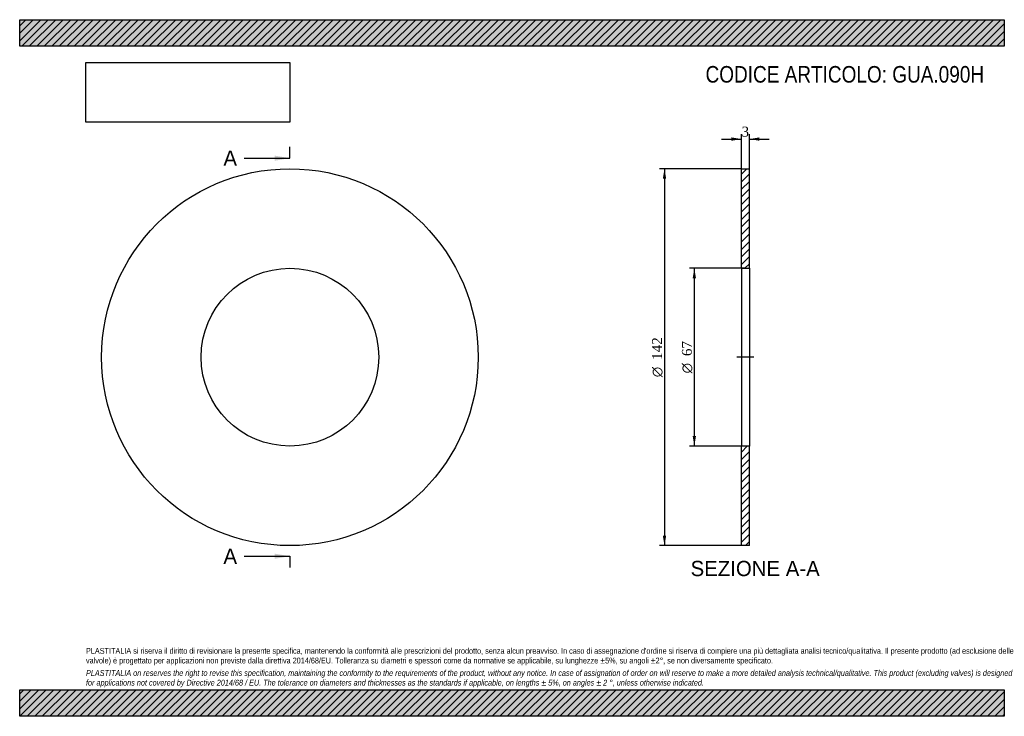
# Model space of a CAD drawing. Header units: millimetres. Extents: x 0 to 371, y 0 to 263.
import ezdxf
from ezdxf.enums import TextEntityAlignment as Align
from ezdxf.lldxf.tags import DXFTag

# ---------------------------------------------------------------- set-up
doc = ezdxf.new("R2010")
doc.units = ezdxf.units.MM
doc.header["$LTSCALE"] = 1.25
for name, color, linetype in [('Default', 7, 'Continuous'), ('DV2_Default', 7, 'Continuous'), ('GUA.090H', 7, 'Continuous')]:
    doc.layers.add(name, color=color, linetype=linetype)
doc.styles.add('SEACAD_Solid_Edge_ANSI', font='seans.ttf')
doc.styles.add('SEACAD_Solid_Edge_ANSI1_Symbols', font='semeca1.ttf')
doc.styles.add('SEACAD_Times_New_Roman', font='times.ttf')
tags = doc.linetypes.add('CENTER2', pattern=[28.575, 19.05, -3.175, 3.175, -3.175]).pattern_tags.tags
tags[10:11] = [DXFTag(74, 4), DXFTag(75, 0), DXFTag(340, '0'), DXFTag(46, 0.0), DXFTag(50, 0.0), DXFTag(44, 0.0), DXFTag(45, 0.0)]
tags[8:9] = [DXFTag(74, 4), DXFTag(75, 0), DXFTag(340, '0'), DXFTag(46, 0.0), DXFTag(50, 0.0), DXFTag(44, 0.0), DXFTag(45, 0.0)]
tags[6:7] = [DXFTag(74, 4), DXFTag(75, 0), DXFTag(340, '0'), DXFTag(46, 0.0), DXFTag(50, 0.0), DXFTag(44, 0.0), DXFTag(45, 0.0)]
tags[4:5] = [DXFTag(74, 4), DXFTag(75, 0), DXFTag(340, '0'), DXFTag(46, 0.0), DXFTag(50, 0.0), DXFTag(44, 0.0), DXFTag(45, 0.0)]
doc.dimstyles.new('ANSImm', dxfattribs={"dimtxt": 3.75, "dimasz": 3.75, "dimexe": 1.875, "dimexo": 0, "dimgap": 0.9375, "dimtad": 1, "dimdsep": 46, "dimtxsty": 'SEACAD_Times_New_Roman', "dimblk1": '_SE_FILLED', "dimblk2": '_SE_FILLED', "dimsah": 1, "dimcen": 1.875, "dimazin": 0, "dimtfac": 0.85, "dimtdec": 3, "dimtofl": 0, "dimtmove": 0, "dimatfit": 3, "dimfxl": 1, "dimarcsym": 0})
picture_1 = doc.add_image_def('image1.jpg', size_in_pixel=(4302, 1260))

# ---------------------------------------------------------------- blocks, each defined once
blk = doc.blocks.new('SE')
at = {"layer": 'GUA.090H', "color": 7, "linetype": 'Continuous'}
for radius in [71, 33.5]:
    blk.add_circle((101.89, 135.32), radius, dxfattribs=at)
blk = doc.blocks.new('SE2')
at = {"color": 7, "linetype": 'Continuous', "style": 'SEACAD_Solid_Edge_ANSI'}
blk.add_text('A', height=5.75, dxfattribs=at).set_placement((76.82, 213.2), align=Align.TOP_LEFT)
blk = doc.blocks.new('SE3')
at = {"color": 7, "linetype": 'Continuous', "style": 'SEACAD_Solid_Edge_ANSI'}
blk.add_text('A', height=5.75, dxfattribs=at).set_placement((76.82, 63.2), align=Align.TOP_LEFT)
blk = doc.blocks.new('SEANNOT_GROUP')
at = {"linetype": 'Continuous'}
blk.add_hatch(color=7, dxfattribs=at).paths.add_polyline_path([(96.14, 209.36), (101.89, 210.32), (96.14, 211.28)])
at = {"color": 7, "linetype": 'Continuous'}
blk.add_lwpolyline([(84.64, 210.32), (101.89, 210.32)], dxfattribs=at)
blk = doc.blocks.new('SEANNOT_GROUP1')
at = {"linetype": 'Continuous'}
blk.add_hatch(color=7, dxfattribs=at).paths.add_polyline_path([(96.14, 59.36), (101.89, 60.32), (96.14, 61.28)])
at = {"color": 7, "linetype": 'Continuous'}
blk.add_lwpolyline([(84.64, 60.32), (101.89, 60.32)], dxfattribs=at)
blk = doc.blocks.new('SE1')
at = {"layer": 'Default', "color": 7, "linetype": 'CENTER2'}
for p, q in [((101.89, 210.32), (101.89, 214.63)), ((101.89, 60.32), (101.89, 56.01))]:
    blk.add_line(p, q, dxfattribs=at)
at = {"layer": 'Default', "color": 7, "linetype": 'CENTER2', "const_width": 0.0001}
blk.add_lwpolyline([(101.89, 210.32), (101.89, 60.32)], dxfattribs=at)
at = {"layer": 'Default'}
for name in ['SE2', 'SEANNOT_GROUP', 'SE3', 'SEANNOT_GROUP1']:
    blk.add_blockref(name, (0, 0), dxfattribs=at)
blk = doc.blocks.new('SE4')
at = {"layer": 'GUA.090H', "linetype": 'Continuous'}
h = blk.add_hatch(dxfattribs=at)
h.set_pattern_fill('LINE', scale=0.62992, angle=45, style=0)
h.paths.add_polyline_path([(275.12, 168.82), (275.12, 206.32), (272.12, 206.32), (272.12, 168.82)])
h = blk.add_hatch(dxfattribs=at)
h.set_pattern_fill('LINE', scale=0.62992, angle=45, style=0)
h.paths.add_polyline_path([(275.12, 64.32), (275.12, 101.82), (272.12, 101.82), (272.12, 64.32)])
at = {"layer": 'DV2_Default', "color": 7, "linetype": 'CENTER2'}
blk.add_line((276.87, 135.32), (270.37, 135.32), dxfattribs=at)
at = {"layer": 'GUA.090H', "color": 7, "linetype": 'Continuous'}
for p, q in [((272.12, 168.82), (272.12, 206.32)), ((272.12, 206.32), (275.12, 206.32)), ((275.12, 168.82), (275.12, 206.32)), ((272.12, 168.82), (272.12, 101.82)), ((272.12, 168.82), (275.12, 168.82)), ((275.12, 168.82), (275.12, 101.82)), ((272.12, 64.32), (272.12, 101.82)), ((275.12, 101.82), (272.12, 101.82)), ((275.12, 64.32), (275.12, 101.82)), ((275.12, 64.32), (272.12, 64.32))]:
    blk.add_line(p, q, dxfattribs=at)
blk = doc.blocks.new('DMBLK34')
at = {"layer": 'Default', "linetype": 'Continuous'}
for points in [[(268.37, 218.14), (268.37, 216.89), (272.12, 217.51)], [(278.87, 218.14), (275.12, 217.51), (278.87, 216.89)]]:
    blk.add_hatch(color=7, dxfattribs=at).paths.add_polyline_path(points)
at = {"layer": 'Default', "color": 7, "linetype": 'Continuous'}
for p, q in [((272.12, 206.32), (272.12, 219.39)), ((275.12, 206.32), (275.12, 219.39)), ((264.62, 217.51), (272.12, 217.51)), ((275.12, 217.51), (282.62, 217.51))]:
    blk.add_line(p, q, dxfattribs=at)
at = {"layer": 'Default', "color": 7, "linetype": 'Continuous', "style": 'SEACAD_Times_New_Roman'}
blk.add_text('3', height=3.75, dxfattribs=at).set_placement((272.19, 222.2), align=Align.TOP_LEFT)
blk = doc.blocks.new('_SE_FILLED')
at = {"color": 0}
blk.add_line((0, 0), (-1, 0), dxfattribs=at)
blk.add_solid([(0, 0), (-1, -0.1665), (-1, 0.1665), (0, 0)], dxfattribs=at)
blk = doc.blocks.new('GDimGGroup')
at = {"layer": 'Default', "linetype": 'Continuous'}
for points in [[(253.75, 165.07), (255, 165.07), (254.37, 168.82)], [(253.75, 105.57), (254.37, 101.82), (255, 105.57)]]:
    blk.add_hatch(color=7, dxfattribs=at).paths.add_polyline_path(points)
at = {"layer": 'Default', "color": 7, "linetype": 'Continuous'}
for p, q in [((273.62, 168.82), (252.5, 168.82)), ((254.37, 168.82), (254.37, 101.82)), ((273.62, 101.82), (252.5, 101.82))]:
    blk.add_line(p, q, dxfattribs=at)
for s, style, p in [('67', 'SEACAD_Times_New_Roman', (249.69, 135.74)), ('O', 'SEACAD_Solid_Edge_ANSI1_Symbols', (249.69, 129.22))]:
    blk.add_text(s, height=3.75, rotation=90, dxfattribs=dict(at, style=style)).set_placement(p, align=Align.TOP_LEFT)
blk = doc.blocks.new('GDimGGroup1')
at = {"layer": 'Default', "linetype": 'Continuous'}
for points in [[(242.5, 202.57), (243.75, 202.57), (243.12, 206.32)], [(242.5, 68.07), (243.12, 64.32), (243.75, 68.07)]]:
    blk.add_hatch(color=7, dxfattribs=at).paths.add_polyline_path(points)
at = {"layer": 'Default', "color": 7, "linetype": 'Continuous'}
for p, q in [((272.12, 206.32), (241.25, 206.32)), ((243.12, 206.32), (243.12, 64.32)), ((272.12, 64.32), (241.25, 64.32))]:
    blk.add_line(p, q, dxfattribs=at)
for s, style, p in [('142', 'SEACAD_Times_New_Roman', (238.44, 134.32)), ('O', 'SEACAD_Solid_Edge_ANSI1_Symbols', (238.44, 127.79))]:
    blk.add_text(s, height=3.75, rotation=90, dxfattribs=dict(at, style=style)).set_placement(p, align=Align.TOP_LEFT)

msp = doc.modelspace()

# ---------------------------------------------------------------- hatches: boundary and pattern name
at = {"layer": 'Default', "linetype": 'Continuous'}
h = msp.add_hatch(dxfattribs=at)
h.set_pattern_fill('LINE', scale=0.62992, angle=45, style=0)
h.paths.add_polyline_path([(371.25, 252.5), (371.25, 262.5), (0, 262.5), (0, 252.5)])
for points in [[(371.25, 252.5), (371.25, 262.5), (0, 262.5), (0, 252.5)], [(371.25, 0), (371.25, 10), (0, 10), (0, 0)]]:
    msp.add_hatch(color=7, dxfattribs=at).paths.add_polyline_path(points)
h = msp.add_hatch(dxfattribs=at)
h.set_pattern_fill('LINE', scale=0.62992, angle=45, style=0)
h.paths.add_polyline_path([(371.25, 0), (371.25, 10), (0, 10), (0, 0)])

# ---------------------------------------------------------------- linework, layer by layer
at = {"layer": 'Default', "color": 7, "linetype": 'Continuous'}
for p, q in [((0, 262.5), (371.25, 262.5)), ((0, 252.5), (0, 262.5)), ((371.25, 262.5), (371.25, 252.5)), ((371.25, 252.5), (0, 252.5)), ((0, 10), (371.25, 10)), ((0, 0), (0, 10)), ((371.25, 10), (371.25, 0)), ((371.25, 0), (0, 0))]:
    msp.add_line(p, q, dxfattribs=at)

# ---------------------------------------------------------------- block references
at = {"layer": 'Default'}
for name in ['SE1', 'SE', 'GDimGGroup1', 'SE4', 'GDimGGroup']:
    msp.add_blockref(name, (0, 0), dxfattribs=at)

# ---------------------------------------------------------------- texts
at = {"layer": 'Default', "color": 7, "linetype": 'Continuous', "style": 'SEACAD_Solid_Edge_ANSI'}
msp.add_text('SEZIONE A-A', height=5.75, dxfattribs=at).set_placement((252.956, 58.572), align=Align.TOP_LEFT)
at = {"layer": 'Default', "attachment_point": 1}
for s, insert, char_height, width in [('{\\fArial Narrow|b0||i0||c0|p34;\\C7;\\H6.25;\\W1.;CODICE ARTICOLO: GUA.090H}', (258.602, 245.042), 6.25, 106.17313), ("{\\fArial Narrow|b0||i0||c0|p34;\\C7;\\H2.1875;\\W1.;PLASTITALIA si riserva il diritto di revisionare la presente specifica, mantenendo la conformità alle prescrizioni del prodotto, senza alcun preavviso. In caso di assegnazione d'ordine si riserva di compiere una più dettagliata analisi tecnico/qualitativa. Il presente prodotto (ad esclusione delle \\P}{\\fArial Narrow|b0||i0||c0|p34;\\C7;\\H2.1875;\\W1.;valvole) è progettato per applicazioni non previste dalla direttiva 2014/68/EU. Tolleranza su diametri e spessori come da normative se applicabile, su lunghezze ±5%, su angoli ±2°, se non diversamente specificato.\\P}{\\fArial Narrow|b0||i0||c0|p34;\\C7;\\H0.625;\\W1.;   \\P}{\\fArial Narrow|b0||i1||c0|p34;\\C7;\\H2.1875;\\W1.;PLASTITALIA on reserves the right to revise this specification, maintaining the conformity to the requirements of the product, without any notice. In case of assignation of order on will reserve to make a more detailed analysis technical/qualitative. This product (excluding valves) is designed \\P}{\\fArial Narrow|b0||i1||c0|p34;\\C7;\\H2.1875;\\W1.;for applications not covered by Directive 2014/68 / EU. The tolerance on diameters and thicknesses as the standards if applicable, on lengths ± 5%, on angles ± 2 °, unless otherwise indicated.\\P}", (25, 25.753), 2.1875, 321.25)]:
    msp.add_mtext(s, dxfattribs=dict(at, insert=insert, char_height=char_height, width=width))

# ---------------------------------------------------------------- dimensions: what is measured, and where the dimension line sits
at = {"layer": 'Default', "color": 7, "linetype": 'Continuous'}
dim = msp.add_linear_dim(base=(272.116, 217.513), p1=(272.116, 206.322), p2=(275.116, 206.322), angle=0, text='\\A1;<>', dimstyle='ANSImm', dxfattribs=at)
dim.commit()
dim.dimension.update_dxf_attribs({"geometry": 'DMBLK34', "text_midpoint": (273.616, 217.513), "dimtype": 161})

# ---------------------------------------------------------------- pictures from other files: only their frames are drawn
image = msp.add_image(picture_1, insert=(25, 223.879), size_in_units=(76.821, 22.5))
image.dxf.flags = 7

doc.saveas('drawing.dxf')
